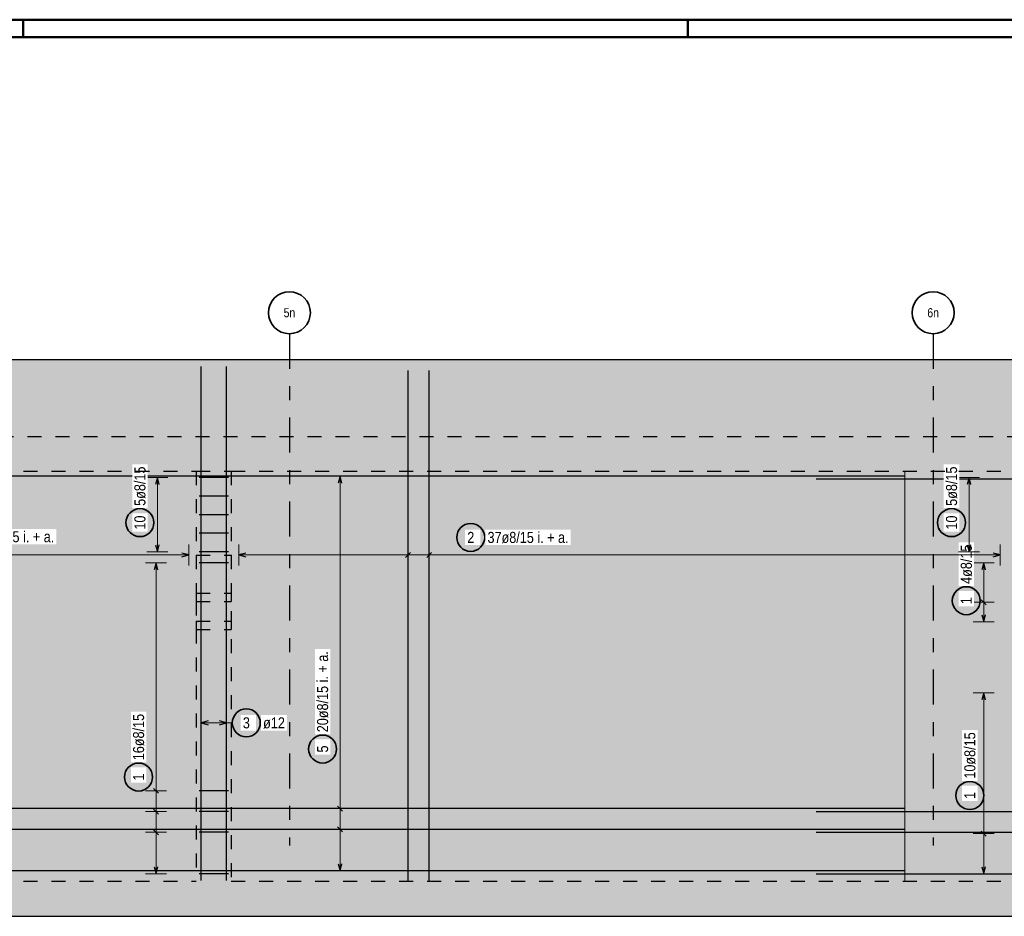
# Model space of a CAD drawing. Header units: millimetres. Extents: x -4.8 to 49, y -12 to 21.
# Tile 20 of 56: x 10.5 to 17.5, y 14.6 to 21. Entities that reach past the tile are written whole.
import ezdxf
from ezdxf.enums import TextEntityAlignment as Align

# ---------------------------------------------------------------- set-up
doc = ezdxf.new("R2010")
doc.units = ezdxf.units.MM
doc.linetypes.add('DASHDOTX2', pattern=[2, 1, -0.5, 0, -0.5])
doc.linetypes.add('HIDDEN', pattern=[0.375, 0.25, -0.125])
doc.layers.add('Achsen', color=7, linetype='Continuous', lineweight=20)
doc.styles.add('Arial Narrow', font='ARIALN.TTF')

msp = doc.modelspace()

# ---------------------------------------------------------------- hatches: boundary and pattern name
at = {"lineweight": 50, "true_color": 0xd7ffd7}
for points in [[(3.032283, 18.047438), (36.860129, 18.047438), (36.860129, 18.597438), (3.032283, 18.597438)], [(30.902283, 17.797438), (36.860129, 17.797438), (36.860129, 18.047438), (3.032283, 18.047438), (3.032283, 17.797438), (26.102283, 17.797438), (26.102283, 17.867438), (26.302283, 17.867438), (26.302283, 17.797438), (30.702283, 17.797438), (30.702283, 17.867438), (30.902283, 17.867438)], [(3.032283, 14.867444), (21.727656, 14.867438), (21.727656, 17.797438), (3.032283, 17.797438)], [(3.032278, 14.617444), (21.727283, 14.617444), (21.727283, 14.867444), (3.032278, 14.867444)]]:
    msp.add_hatch(color=254, dxfattribs=at).paths.add_polyline_path(points)
at = {"lineweight": 25, "true_color": 0xffffff}
for points in [[(13.809067, 17.325), (13.809, 17.328839), (13.808799, 17.332673), (13.808464, 17.336498), (13.807996, 17.340309), (13.807396, 17.344101), (13.806663, 17.34787), (13.805799, 17.351611), (13.804806, 17.35532), (13.803683, 17.358992), (13.802433, 17.362622), (13.801057, 17.366207), (13.799557, 17.369741), (13.797934, 17.373221), (13.796191, 17.376642), (13.79433, 17.38), (13.792352, 17.383291), (13.790261, 17.386511), (13.788059, 17.389656), (13.785748, 17.392723), (13.783332, 17.395707), (13.780813, 17.398604), (13.778194, 17.401412), (13.775479, 17.404127), (13.772671, 17.406746), (13.769773, 17.409265), (13.76679, 17.411681), (13.763723, 17.413992), (13.760578, 17.416194), (13.757358, 17.418285), (13.754067, 17.420263), (13.750709, 17.422124), (13.747288, 17.423867), (13.743808, 17.42549), (13.740273, 17.42699), (13.736689, 17.428366), (13.733059, 17.429616), (13.729387, 17.430739), (13.725678, 17.431733), (13.721937, 17.432596), (13.718168, 17.433329), (13.714376, 17.433929), (13.710565, 17.434397), (13.70674, 17.434732), (13.702906, 17.434933), (13.699067, 17.435), (13.695228, 17.434933), (13.691394, 17.434732), (13.687569, 17.434397), (13.683758, 17.433929), (13.679965, 17.433329), (13.676196, 17.432596), (13.672455, 17.431733), (13.668747, 17.430739), (13.665075, 17.429616), (13.661445, 17.428366), (13.65786, 17.42699), (13.654326, 17.42549), (13.650846, 17.423867), (13.647425, 17.422124), (13.644067, 17.420263), (13.640776, 17.418285), (13.637556, 17.416194), (13.63441, 17.413992), (13.631344, 17.411681), (13.62836, 17.409265), (13.625462, 17.406746), (13.622654, 17.404127), (13.619939, 17.401412), (13.617321, 17.398604), (13.614802, 17.395707), (13.612386, 17.392723), (13.610075, 17.389656), (13.607873, 17.386511), (13.605781, 17.383291), (13.603804, 17.38), (13.601943, 17.376642), (13.600199, 17.373221), (13.598577, 17.369741), (13.597077, 17.366207), (13.595701, 17.362622), (13.594451, 17.358992), (13.593328, 17.35532), (13.592334, 17.351611), (13.591471, 17.34787), (13.590738, 17.344101), (13.590137, 17.340309), (13.589669, 17.336498), (13.589335, 17.332673), (13.589134, 17.328839), (13.589067, 17.325), (13.589134, 17.321161), (13.589335, 17.317327), (13.589669, 17.313502), (13.590137, 17.309691), (13.590738, 17.305899), (13.591471, 17.30213), (13.592334, 17.298389), (13.593328, 17.29468), (13.594451, 17.291008), (13.595701, 17.287378), (13.597077, 17.283793), (13.598577, 17.280259), (13.600199, 17.276779), (13.601943, 17.273358), (13.603804, 17.27), (13.605781, 17.266709), (13.607873, 17.263489), (13.610075, 17.260344), (13.612386, 17.257277), (13.614802, 17.254293), (13.617321, 17.251396), (13.619939, 17.248588), (13.622654, 17.245873), (13.625462, 17.243254), (13.62836, 17.240735), (13.631344, 17.238319), (13.63441, 17.236008), (13.637556, 17.233806), (13.640776, 17.231715), (13.644067, 17.229737), (13.647425, 17.227876), (13.650846, 17.226133), (13.654326, 17.22451), (13.65786, 17.22301), (13.661445, 17.221634), (13.665075, 17.220384), (13.668747, 17.219261), (13.672455, 17.218267), (13.676196, 17.217404), (13.679965, 17.216671), (13.683758, 17.216071), (13.687569, 17.215603), (13.691394, 17.215268), (13.695228, 17.215067), (13.699067, 17.215), (13.702906, 17.215067), (13.70674, 17.215268), (13.710565, 17.215603), (13.714376, 17.216071), (13.718168, 17.216671), (13.721937, 17.217404), (13.725678, 17.218267), (13.729387, 17.219261), (13.733059, 17.220384), (13.736689, 17.221634), (13.740273, 17.22301), (13.743808, 17.22451), (13.747288, 17.226133), (13.750709, 17.227876), (13.754067, 17.229737), (13.757358, 17.231715), (13.760578, 17.233806), (13.763723, 17.236008), (13.76679, 17.238319), (13.769773, 17.240735), (13.772671, 17.243254), (13.775479, 17.245873), (13.778194, 17.248588), (13.780813, 17.251396), (13.783332, 17.254293), (13.785748, 17.257277), (13.788059, 17.260344), (13.790261, 17.263489), (13.792352, 17.266709), (13.79433, 17.27), (13.796191, 17.273358), (13.797934, 17.276779), (13.799557, 17.280259), (13.801057, 17.283793), (13.802433, 17.287378), (13.803683, 17.291008), (13.804806, 17.29468), (13.805799, 17.298389), (13.806663, 17.30213), (13.807396, 17.305899), (13.807996, 17.309691), (13.808464, 17.313502), (13.808799, 17.317327)], [(12.205405, 16), (12.205338, 16.003839), (12.205138, 16.007673), (12.204803, 16.011498), (12.204335, 16.015309), (12.203734, 16.019101), (12.203002, 16.02287), (12.202138, 16.026611), (12.201144, 16.03032), (12.200022, 16.033992), (12.198772, 16.037622), (12.197396, 16.041207), (12.195895, 16.044741), (12.194273, 16.048221), (12.19253, 16.051642), (12.190668, 16.055), (12.188691, 16.058291), (12.1866, 16.061511), (12.184397, 16.064656), (12.182087, 16.067723), (12.17967, 16.070707), (12.177151, 16.073604), (12.174533, 16.076412), (12.171818, 16.079127), (12.16901, 16.081746), (12.166112, 16.084265), (12.163128, 16.086681), (12.160062, 16.088992), (12.156917, 16.091194), (12.153697, 16.093285), (12.150405, 16.095263), (12.147047, 16.097124), (12.143626, 16.098867), (12.140146, 16.10049), (12.136612, 16.10199), (12.133028, 16.103366), (12.129397, 16.104616), (12.125726, 16.105739), (12.122017, 16.106733), (12.118276, 16.107596), (12.114507, 16.108329), (12.110715, 16.108929), (12.106904, 16.109397), (12.103079, 16.109732), (12.099244, 16.109933), (12.095405, 16.11), (12.091567, 16.109933), (12.087732, 16.109732), (12.083907, 16.109397), (12.080096, 16.108929), (12.076304, 16.108329), (12.072535, 16.107596), (12.068794, 16.106733), (12.065085, 16.105739), (12.061414, 16.104616), (12.057783, 16.103366), (12.054199, 16.10199), (12.050664, 16.10049), (12.047185, 16.098867), (12.043764, 16.097124), (12.040405, 16.095263), (12.037114, 16.093285), (12.033894, 16.091194), (12.030749, 16.088992), (12.027683, 16.086681), (12.024699, 16.084265), (12.021801, 16.081746), (12.018993, 16.079127), (12.016278, 16.076412), (12.01366, 16.073604), (12.011141, 16.070707), (12.008724, 16.067723), (12.006414, 16.064656), (12.004211, 16.061511), (12.00212, 16.058291), (12.000143, 16.055), (11.998281, 16.051642), (11.996538, 16.048221), (11.994915, 16.044741), (11.993415, 16.041207), (11.992039, 16.037622), (11.990789, 16.033992), (11.989667, 16.03032), (11.988673, 16.026611), (11.987809, 16.02287), (11.987077, 16.019101), (11.986476, 16.015309), (11.986008, 16.011498), (11.985673, 16.007673), (11.985472, 16.003839), (11.985405, 16), (11.985472, 15.996161), (11.985673, 15.992327), (11.986008, 15.988502), (11.986476, 15.984691), (11.987077, 15.980899), (11.987809, 15.97713), (11.988673, 15.973389), (11.989667, 15.96968), (11.990789, 15.966008), (11.992039, 15.962378), (11.993415, 15.958793), (11.994915, 15.955259), (11.996538, 15.951779), (11.998281, 15.948358), (12.000143, 15.945), (12.00212, 15.941709), (12.004211, 15.938489), (12.006414, 15.935344), (12.008724, 15.932277), (12.011141, 15.929293), (12.01366, 15.926396), (12.016278, 15.923588), (12.018993, 15.920873), (12.021801, 15.918254), (12.024699, 15.915735), (12.027683, 15.913319), (12.030749, 15.911008), (12.033894, 15.908806), (12.037114, 15.906715), (12.040405, 15.904737), (12.043764, 15.902876), (12.047185, 15.901133), (12.050664, 15.89951), (12.054199, 15.89801), (12.057783, 15.896634), (12.061414, 15.895384), (12.065085, 15.894261), (12.068794, 15.893267), (12.072535, 15.892404), (12.076304, 15.891671), (12.080096, 15.891071), (12.083907, 15.890603), (12.087732, 15.890268), (12.091567, 15.890067), (12.095405, 15.89), (12.099244, 15.890067), (12.103079, 15.890268), (12.106904, 15.890603), (12.110715, 15.891071), (12.114507, 15.891671), (12.118276, 15.892404), (12.122017, 15.893267), (12.125726, 15.894261), (12.129397, 15.895384), (12.133028, 15.896634), (12.136612, 15.89801), (12.140146, 15.89951), (12.143626, 15.901133), (12.147047, 15.902876), (12.150405, 15.904737), (12.153697, 15.906715), (12.156917, 15.908806), (12.160062, 15.911008), (12.163128, 15.913319), (12.166112, 15.915735), (12.16901, 15.918254), (12.171818, 15.920873), (12.174533, 15.923588), (12.177151, 15.926396), (12.17967, 15.929293), (12.182087, 15.932277), (12.184397, 15.935344), (12.1866, 15.938489), (12.188691, 15.941709), (12.190668, 15.945), (12.19253, 15.948358), (12.194273, 15.951779), (12.195895, 15.955259), (12.197396, 15.958793), (12.198772, 15.962378), (12.200022, 15.966008), (12.201144, 15.96968), (12.202138, 15.973389), (12.203002, 15.97713), (12.203734, 15.980899), (12.204335, 15.984691), (12.204803, 15.988502), (12.205138, 15.992327)]]:
    msp.add_hatch(color=7, dxfattribs=at).paths.add_polyline_path(points)
at = {"layer": 'Achsen', "lineweight": 25, "true_color": 0xffffff}
for points in [[(11.445, 17.430655), (11.444933, 17.434494), (11.444732, 17.438328), (11.444397, 17.442153), (11.443929, 17.445964), (11.443329, 17.449756), (11.442596, 17.453525), (11.441733, 17.457266), (11.440739, 17.460975), (11.439616, 17.464647), (11.438366, 17.468277), (11.43699, 17.471862), (11.43549, 17.475396), (11.433867, 17.478876), (11.432124, 17.482297), (11.430263, 17.485655), (11.428285, 17.488946), (11.426194, 17.492166), (11.423992, 17.495311), (11.421681, 17.498378), (11.419265, 17.501362), (11.416746, 17.504259), (11.414127, 17.507067), (11.411412, 17.509782), (11.408604, 17.512401), (11.405707, 17.51492), (11.402723, 17.517336), (11.399656, 17.519647), (11.396511, 17.521849), (11.393291, 17.52394), (11.39, 17.525918), (11.386642, 17.527779), (11.383221, 17.529522), (11.379741, 17.531145), (11.376207, 17.532645), (11.372622, 17.534021), (11.368992, 17.535271), (11.36532, 17.536394), (11.361611, 17.537388), (11.35787, 17.538251), (11.354101, 17.538984), (11.350309, 17.539585), (11.346498, 17.540052), (11.342673, 17.540387), (11.338839, 17.540588), (11.335, 17.540655), (11.331161, 17.540588), (11.327327, 17.540387), (11.323502, 17.540052), (11.319691, 17.539585), (11.315899, 17.538984), (11.31213, 17.538251), (11.308389, 17.537388), (11.30468, 17.536394), (11.301008, 17.535271), (11.297378, 17.534021), (11.293793, 17.532645), (11.290259, 17.531145), (11.286779, 17.529522), (11.283358, 17.527779), (11.28, 17.525918), (11.276709, 17.52394), (11.273489, 17.521849), (11.270344, 17.519647), (11.267277, 17.517336), (11.264293, 17.51492), (11.261396, 17.512401), (11.258588, 17.509782), (11.255873, 17.507067), (11.253254, 17.504259), (11.250735, 17.501362), (11.248319, 17.498378), (11.246008, 17.495311), (11.243806, 17.492166), (11.241715, 17.488946), (11.239737, 17.485655), (11.237876, 17.482297), (11.236133, 17.478876), (11.23451, 17.475396), (11.23301, 17.471862), (11.231634, 17.468277), (11.230384, 17.464647), (11.229261, 17.460975), (11.228267, 17.457266), (11.227404, 17.453525), (11.226671, 17.449756), (11.226071, 17.445964), (11.225603, 17.442153), (11.225268, 17.438328), (11.225067, 17.434494), (11.225, 17.430655), (11.225067, 17.426816), (11.225268, 17.422982), (11.225603, 17.419157), (11.226071, 17.415346), (11.226671, 17.411554), (11.227404, 17.407785), (11.228267, 17.404044), (11.229261, 17.400335), (11.230384, 17.396663), (11.231634, 17.393033), (11.23301, 17.389448), (11.23451, 17.385914), (11.236133, 17.382434), (11.237876, 17.379013), (11.239737, 17.375655), (11.241715, 17.372364), (11.243806, 17.369144), (11.246008, 17.365999), (11.248319, 17.362932), (11.250735, 17.359948), (11.253254, 17.357051), (11.255873, 17.354243), (11.258588, 17.351528), (11.261396, 17.348909), (11.264293, 17.34639), (11.267277, 17.343974), (11.270344, 17.341663), (11.273489, 17.339461), (11.276709, 17.33737), (11.28, 17.335392), (11.283358, 17.333531), (11.286779, 17.331788), (11.290259, 17.330165), (11.293793, 17.328665), (11.297378, 17.327289), (11.301008, 17.326039), (11.30468, 17.324916), (11.308389, 17.323923), (11.31213, 17.323059), (11.315899, 17.322326), (11.319691, 17.321726), (11.323502, 17.321258), (11.327327, 17.320923), (11.331161, 17.320722), (11.335, 17.320655), (11.338839, 17.320722), (11.342673, 17.320923), (11.346498, 17.321258), (11.350309, 17.321726), (11.354101, 17.322326), (11.35787, 17.323059), (11.361611, 17.323923), (11.36532, 17.324916), (11.368992, 17.326039), (11.372622, 17.327289), (11.376207, 17.328665), (11.379741, 17.330165), (11.383221, 17.331788), (11.386642, 17.333531), (11.39, 17.335392), (11.393291, 17.33737), (11.396511, 17.339461), (11.399656, 17.341663), (11.402723, 17.343974), (11.405707, 17.34639), (11.408604, 17.348909), (11.411412, 17.351528), (11.414127, 17.354243), (11.416746, 17.357051), (11.419265, 17.359948), (11.421681, 17.362932), (11.423992, 17.365999), (11.426194, 17.369144), (11.428285, 17.372364), (11.430263, 17.375655), (11.432124, 17.379013), (11.433867, 17.382434), (11.43549, 17.385914), (11.43699, 17.389448), (11.438366, 17.393033), (11.439616, 17.396663), (11.440739, 17.400335), (11.441733, 17.404044), (11.442596, 17.407785), (11.443329, 17.411554), (11.443929, 17.415346), (11.444397, 17.419157), (11.444732, 17.422982)], [(17.350343, 16.872847), (17.350276, 16.876686), (17.350075, 16.88052), (17.349741, 16.884345), (17.349273, 16.888156), (17.348672, 16.891948), (17.347939, 16.895717), (17.347076, 16.899458), (17.346082, 16.903167), (17.344959, 16.906839), (17.343709, 16.910469), (17.342333, 16.914054), (17.340833, 16.917588), (17.339211, 16.921068), (17.337467, 16.924489), (17.335606, 16.927847), (17.333629, 16.931138), (17.331537, 16.934358), (17.329335, 16.937503), (17.327024, 16.94057), (17.324608, 16.943553), (17.322089, 16.946451), (17.319471, 16.949259), (17.316756, 16.951974), (17.313948, 16.954593), (17.31105, 16.957112), (17.308066, 16.959528), (17.305, 16.961839), (17.301854, 16.964041), (17.298634, 16.966132), (17.295343, 16.96811), (17.291985, 16.969971), (17.288564, 16.971714), (17.285084, 16.973337), (17.28155, 16.974837), (17.277965, 16.976213), (17.274335, 16.977463), (17.270663, 16.978586), (17.266955, 16.979579), (17.263214, 16.980443), (17.259445, 16.981176), (17.255652, 16.981776), (17.251841, 16.982244), (17.248016, 16.982579), (17.244182, 16.98278), (17.240343, 16.982847), (17.236504, 16.98278), (17.23267, 16.982579), (17.228845, 16.982244), (17.225034, 16.981776), (17.221242, 16.981176), (17.217473, 16.980443), (17.213732, 16.979579), (17.210023, 16.978586), (17.206351, 16.977463), (17.202721, 16.976213), (17.199137, 16.974837), (17.195602, 16.973337), (17.192122, 16.971714), (17.188701, 16.969971), (17.185343, 16.96811), (17.182052, 16.966132), (17.178832, 16.964041), (17.175687, 16.961839), (17.17262, 16.959528), (17.169637, 16.957112), (17.166739, 16.954593), (17.163931, 16.951974), (17.161216, 16.949259), (17.158597, 16.946451), (17.156078, 16.943553), (17.153662, 16.94057), (17.151351, 16.937503), (17.149149, 16.934358), (17.147058, 16.931138), (17.14508, 16.927847), (17.143219, 16.924489), (17.141476, 16.921068), (17.139853, 16.917588), (17.138353, 16.914054), (17.136977, 16.910469), (17.135727, 16.906839), (17.134604, 16.903167), (17.133611, 16.899458), (17.132747, 16.895717), (17.132014, 16.891948), (17.131414, 16.888156), (17.130946, 16.884345), (17.130611, 16.88052), (17.13041, 16.876686), (17.130343, 16.872847), (17.13041, 16.869008), (17.130611, 16.865174), (17.130946, 16.861349), (17.131414, 16.857538), (17.132014, 16.853745), (17.132747, 16.849976), (17.133611, 16.846235), (17.134604, 16.842527), (17.135727, 16.838855), (17.136977, 16.835225), (17.138353, 16.83164), (17.139853, 16.828106), (17.141476, 16.824626), (17.143219, 16.821205), (17.14508, 16.817847), (17.147058, 16.814556), (17.149149, 16.811336), (17.151351, 16.80819), (17.153662, 16.805124), (17.156078, 16.80214), (17.158597, 16.799242), (17.161216, 16.796434), (17.163931, 16.793719), (17.166739, 16.791101), (17.169637, 16.788582), (17.17262, 16.786166), (17.175687, 16.783855), (17.178832, 16.781653), (17.182052, 16.779561), (17.185343, 16.777584), (17.188701, 16.775723), (17.192122, 16.773979), (17.195602, 16.772357), (17.199137, 16.770857), (17.202721, 16.769481), (17.206351, 16.768231), (17.210023, 16.767108), (17.213732, 16.766114), (17.217473, 16.765251), (17.221242, 16.764518), (17.225034, 16.763917), (17.228845, 16.763449), (17.23267, 16.763115), (17.236504, 16.762914), (17.240343, 16.762847), (17.244182, 16.762914), (17.248016, 16.763115), (17.251841, 16.763449), (17.255652, 16.763917), (17.259445, 16.764518), (17.263214, 16.765251), (17.266955, 16.766114), (17.270663, 16.767108), (17.274335, 16.768231), (17.277965, 16.769481), (17.28155, 16.770857), (17.285084, 16.772357), (17.288564, 16.773979), (17.291985, 16.775723), (17.295343, 16.777584), (17.298634, 16.779561), (17.301854, 16.781653), (17.305, 16.783855), (17.308066, 16.786166), (17.31105, 16.788582), (17.313948, 16.791101), (17.316756, 16.793719), (17.319471, 16.796434), (17.322089, 16.799242), (17.324608, 16.80214), (17.327024, 16.805124), (17.329335, 16.80819), (17.331537, 16.811336), (17.333629, 16.814556), (17.335606, 16.817847), (17.337467, 16.821205), (17.339211, 16.824626), (17.340833, 16.828106), (17.342333, 16.83164), (17.343709, 16.835225), (17.344959, 16.838855), (17.346082, 16.842527), (17.347076, 16.846235), (17.347939, 16.849976), (17.348672, 16.853745), (17.349273, 16.857538), (17.349741, 16.861349), (17.350075, 16.865174)], [(12.750343, 15.812844), (12.750276, 15.816683), (12.750075, 15.820517), (12.749741, 15.824342), (12.749273, 15.828153), (12.748672, 15.831945), (12.747939, 15.835714), (12.747076, 15.839456), (12.746082, 15.843164), (12.744959, 15.846836), (12.743709, 15.850466), (12.742333, 15.854051), (12.740833, 15.857585), (12.739211, 15.861065), (12.737467, 15.864486), (12.735606, 15.867844), (12.733629, 15.871135), (12.731537, 15.874355), (12.729335, 15.877501), (12.727024, 15.880567), (12.724608, 15.883551), (12.722089, 15.886449), (12.719471, 15.889257), (12.716756, 15.891972), (12.713948, 15.89459), (12.71105, 15.897109), (12.708066, 15.899525), (12.705, 15.901836), (12.701854, 15.904038), (12.698634, 15.906129), (12.695343, 15.908107), (12.691985, 15.909968), (12.688564, 15.911712), (12.685084, 15.913334), (12.68155, 15.914834), (12.677965, 15.91621), (12.674335, 15.91746), (12.670663, 15.918583), (12.666955, 15.919577), (12.663214, 15.92044), (12.659445, 15.921173), (12.655652, 15.921774), (12.651841, 15.922242), (12.648016, 15.922576), (12.644182, 15.922777), (12.640343, 15.922844), (12.636504, 15.922777), (12.63267, 15.922576), (12.628845, 15.922242), (12.625034, 15.921774), (12.621242, 15.921173), (12.617473, 15.92044), (12.613732, 15.919577), (12.610023, 15.918583), (12.606351, 15.91746), (12.602721, 15.91621), (12.599137, 15.914834), (12.595602, 15.913334), (12.592122, 15.911712), (12.588701, 15.909968), (12.585343, 15.908107), (12.582052, 15.906129), (12.578832, 15.904038), (12.575687, 15.901836), (12.57262, 15.899525), (12.569637, 15.897109), (12.566739, 15.89459), (12.563931, 15.891972), (12.561216, 15.889257), (12.558597, 15.886449), (12.556078, 15.883551), (12.553662, 15.880567), (12.551351, 15.877501), (12.549149, 15.874355), (12.547058, 15.871135), (12.54508, 15.867844), (12.543219, 15.864486), (12.541476, 15.861065), (12.539853, 15.857585), (12.538353, 15.854051), (12.536977, 15.850466), (12.535727, 15.846836), (12.534604, 15.843164), (12.533611, 15.839456), (12.532747, 15.835714), (12.532014, 15.831945), (12.531414, 15.828153), (12.530946, 15.824342), (12.530611, 15.820517), (12.53041, 15.816683), (12.530343, 15.812844), (12.53041, 15.809005), (12.530611, 15.805171), (12.530946, 15.801346), (12.531414, 15.797535), (12.532014, 15.793743), (12.532747, 15.789974), (12.533611, 15.786233), (12.534604, 15.782524), (12.535727, 15.778852), (12.536977, 15.775222), (12.538353, 15.771637), (12.539853, 15.768103), (12.541476, 15.764623), (12.543219, 15.761202), (12.54508, 15.757844), (12.547058, 15.754553), (12.549149, 15.751333), (12.551351, 15.748188), (12.553662, 15.745121), (12.556078, 15.742138), (12.558597, 15.73924), (12.561216, 15.736432), (12.563931, 15.733717), (12.566739, 15.731098), (12.569637, 15.728579), (12.57262, 15.726163), (12.575687, 15.723852), (12.578832, 15.72165), (12.582052, 15.719559), (12.585343, 15.717581), (12.588701, 15.71572), (12.592122, 15.713977), (12.595602, 15.712354), (12.599137, 15.710854), (12.602721, 15.709478), (12.606351, 15.708228), (12.610023, 15.707105), (12.613732, 15.706112), (12.617473, 15.705248), (12.621242, 15.704515), (12.625034, 15.703915), (12.628845, 15.703447), (12.63267, 15.703112), (12.636504, 15.702911), (12.640343, 15.702844), (12.644182, 15.702911), (12.648016, 15.703112), (12.651841, 15.703447), (12.655652, 15.703915), (12.659445, 15.704515), (12.663214, 15.705248), (12.666955, 15.706112), (12.670663, 15.707105), (12.674335, 15.708228), (12.677965, 15.709478), (12.68155, 15.710854), (12.685084, 15.712354), (12.688564, 15.713977), (12.691985, 15.71572), (12.695343, 15.717581), (12.698634, 15.719559), (12.701854, 15.72165), (12.705, 15.723852), (12.708066, 15.726163), (12.71105, 15.728579), (12.713948, 15.731098), (12.716756, 15.733717), (12.719471, 15.736432), (12.722089, 15.73924), (12.724608, 15.742138), (12.727024, 15.745121), (12.729335, 15.748188), (12.731537, 15.751333), (12.733629, 15.754553), (12.735606, 15.757844), (12.737467, 15.761202), (12.739211, 15.764623), (12.740833, 15.768103), (12.742333, 15.771637), (12.743709, 15.775222), (12.744959, 15.778852), (12.746082, 15.782524), (12.747076, 15.786233), (12.747939, 15.789974), (12.748672, 15.793743), (12.749273, 15.797535), (12.749741, 15.801346), (12.750075, 15.805171)], [(11.435343, 15.612846), (11.435276, 15.616685), (11.435075, 15.620519), (11.434741, 15.624344), (11.434273, 15.628155), (11.433672, 15.631947), (11.432939, 15.635716), (11.432076, 15.639457), (11.431082, 15.643166), (11.429959, 15.646838), (11.428709, 15.650468), (11.427333, 15.654053), (11.425833, 15.657587), (11.424211, 15.661067), (11.422467, 15.664488), (11.420606, 15.667846), (11.418629, 15.671137), (11.416537, 15.674357), (11.414335, 15.677502), (11.412024, 15.680569), (11.409608, 15.683553), (11.407089, 15.68645), (11.404471, 15.689259), (11.401756, 15.691973), (11.398948, 15.694592), (11.39605, 15.697111), (11.393066, 15.699527), (11.39, 15.701838), (11.386854, 15.70404), (11.383634, 15.706131), (11.380343, 15.708109), (11.376985, 15.70997), (11.373564, 15.711713), (11.370084, 15.713336), (11.36655, 15.714836), (11.362965, 15.716212), (11.359335, 15.717462), (11.355663, 15.718585), (11.351955, 15.719579), (11.348214, 15.720442), (11.344445, 15.721175), (11.340652, 15.721776), (11.336841, 15.722243), (11.333016, 15.722578), (11.329182, 15.722779), (11.325343, 15.722846), (11.321504, 15.722779), (11.31767, 15.722578), (11.313845, 15.722243), (11.310034, 15.721776), (11.306242, 15.721175), (11.302473, 15.720442), (11.298732, 15.719579), (11.295023, 15.718585), (11.291351, 15.717462), (11.287721, 15.716212), (11.284137, 15.714836), (11.280602, 15.713336), (11.277122, 15.711713), (11.273701, 15.70997), (11.270343, 15.708109), (11.267052, 15.706131), (11.263832, 15.70404), (11.260687, 15.701838), (11.25762, 15.699527), (11.254637, 15.697111), (11.251739, 15.694592), (11.248931, 15.691973), (11.246216, 15.689259), (11.243597, 15.68645), (11.241078, 15.683553), (11.238662, 15.680569), (11.236351, 15.677502), (11.234149, 15.674357), (11.232058, 15.671137), (11.23008, 15.667846), (11.228219, 15.664488), (11.226476, 15.661067), (11.224853, 15.657587), (11.223353, 15.654053), (11.221977, 15.650468), (11.220727, 15.646838), (11.219604, 15.643166), (11.218611, 15.639457), (11.217747, 15.635716), (11.217014, 15.631947), (11.216414, 15.628155), (11.215946, 15.624344), (11.215611, 15.620519), (11.21541, 15.616685), (11.215343, 15.612846), (11.21541, 15.609007), (11.215611, 15.605173), (11.215946, 15.601348), (11.216414, 15.597537), (11.217014, 15.593745), (11.217747, 15.589976), (11.218611, 15.586235), (11.219604, 15.582526), (11.220727, 15.578854), (11.221977, 15.575224), (11.223353, 15.571639), (11.224853, 15.568105), (11.226476, 15.564625), (11.228219, 15.561204), (11.23008, 15.557846), (11.232058, 15.554555), (11.234149, 15.551335), (11.236351, 15.54819), (11.238662, 15.545123), (11.241078, 15.542139), (11.243597, 15.539242), (11.246216, 15.536434), (11.248931, 15.533719), (11.251739, 15.5311), (11.254637, 15.528581), (11.25762, 15.526165), (11.260687, 15.523854), (11.263832, 15.521652), (11.267052, 15.519561), (11.270343, 15.517583), (11.273701, 15.515722), (11.277122, 15.513979), (11.280602, 15.512356), (11.284137, 15.510856), (11.287721, 15.50948), (11.291351, 15.50823), (11.295023, 15.507107), (11.298732, 15.506114), (11.302473, 15.50525), (11.306242, 15.504517), (11.310034, 15.503917), (11.313845, 15.503449), (11.31767, 15.503114), (11.321504, 15.502913), (11.325343, 15.502846), (11.329182, 15.502913), (11.333016, 15.503114), (11.336841, 15.503449), (11.340652, 15.503917), (11.344445, 15.504517), (11.348214, 15.50525), (11.351955, 15.506114), (11.355663, 15.507107), (11.359335, 15.50823), (11.362965, 15.50948), (11.36655, 15.510856), (11.370084, 15.512356), (11.373564, 15.513979), (11.376985, 15.515722), (11.380343, 15.517583), (11.383634, 15.519561), (11.386854, 15.521652), (11.39, 15.523854), (11.393066, 15.526165), (11.39605, 15.528581), (11.398948, 15.5311), (11.401756, 15.533719), (11.404471, 15.536434), (11.407089, 15.539242), (11.409608, 15.542139), (11.412024, 15.545123), (11.414335, 15.54819), (11.416537, 15.551335), (11.418629, 15.554555), (11.420606, 15.557846), (11.422467, 15.561204), (11.424211, 15.564625), (11.425833, 15.568105), (11.427333, 15.571639), (11.428709, 15.575224), (11.429959, 15.578854), (11.431082, 15.582526), (11.432076, 15.586235), (11.432939, 15.589976), (11.433672, 15.593745), (11.434273, 15.597537), (11.434741, 15.601348), (11.435075, 15.605173)], [(17.375733, 15.481163), (17.375666, 15.485002), (17.375465, 15.488836), (17.375131, 15.492661), (17.374663, 15.496472), (17.374062, 15.500264), (17.373329, 15.504033), (17.372466, 15.507774), (17.371472, 15.511483), (17.370349, 15.515155), (17.369099, 15.518785), (17.367723, 15.522369), (17.366223, 15.525904), (17.364601, 15.529384), (17.362857, 15.532805), (17.360996, 15.536163), (17.359019, 15.539454), (17.356927, 15.542674), (17.354725, 15.545819), (17.352414, 15.548886), (17.349998, 15.551869), (17.347479, 15.554767), (17.344861, 15.557575), (17.342146, 15.56029), (17.339338, 15.562909), (17.33644, 15.565428), (17.333456, 15.567844), (17.33039, 15.570155), (17.327244, 15.572357), (17.324024, 15.574448), (17.320733, 15.576426), (17.317375, 15.578287), (17.313954, 15.58003), (17.310474, 15.581653), (17.30694, 15.583153), (17.303355, 15.584529), (17.299725, 15.585779), (17.296053, 15.586902), (17.292345, 15.587895), (17.288604, 15.588759), (17.284835, 15.589492), (17.281042, 15.590092), (17.277231, 15.59056), (17.273406, 15.590895), (17.269572, 15.591096), (17.265733, 15.591163), (17.261894, 15.591096), (17.25806, 15.590895), (17.254235, 15.59056), (17.250424, 15.590092), (17.246632, 15.589492), (17.242863, 15.588759), (17.239122, 15.587895), (17.235413, 15.586902), (17.231741, 15.585779), (17.228111, 15.584529), (17.224527, 15.583153), (17.220992, 15.581653), (17.217512, 15.58003), (17.214091, 15.578287), (17.210733, 15.576426), (17.207442, 15.574448), (17.204222, 15.572357), (17.201077, 15.570155), (17.19801, 15.567844), (17.195027, 15.565428), (17.192129, 15.562909), (17.189321, 15.56029), (17.186606, 15.557575), (17.183987, 15.554767), (17.181468, 15.551869), (17.179052, 15.548886), (17.176741, 15.545819), (17.174539, 15.542674), (17.172448, 15.539454), (17.17047, 15.536163), (17.168609, 15.532805), (17.166866, 15.529384), (17.165243, 15.525904), (17.163743, 15.522369), (17.162367, 15.518785), (17.161117, 15.515155), (17.159994, 15.511483), (17.159001, 15.507774), (17.158137, 15.504033), (17.157404, 15.500264), (17.156804, 15.496472), (17.156336, 15.492661), (17.156001, 15.488836), (17.1558, 15.485002), (17.155733, 15.481163), (17.1558, 15.477324), (17.156001, 15.47349), (17.156336, 15.469665), (17.156804, 15.465854), (17.157404, 15.462061), (17.158137, 15.458292), (17.159001, 15.454551), (17.159994, 15.450843), (17.161117, 15.447171), (17.162367, 15.443541), (17.163743, 15.439956), (17.165243, 15.436422), (17.166866, 15.432942), (17.168609, 15.429521), (17.17047, 15.426163), (17.172448, 15.422872), (17.174539, 15.419652), (17.176741, 15.416506), (17.179052, 15.41344), (17.181468, 15.410456), (17.183987, 15.407558), (17.186606, 15.40475), (17.189321, 15.402035), (17.192129, 15.399417), (17.195027, 15.396898), (17.19801, 15.394482), (17.201077, 15.392171), (17.204222, 15.389969), (17.207442, 15.387877), (17.210733, 15.3859), (17.214091, 15.384039), (17.217512, 15.382295), (17.220992, 15.380673), (17.224527, 15.379173), (17.228111, 15.377797), (17.231741, 15.376547), (17.235413, 15.375424), (17.239122, 15.37443), (17.242863, 15.373567), (17.246632, 15.372834), (17.250424, 15.372233), (17.254235, 15.371765), (17.25806, 15.371431), (17.261894, 15.37123), (17.265733, 15.371163), (17.269572, 15.37123), (17.273406, 15.371431), (17.277231, 15.371765), (17.281042, 15.372233), (17.284835, 15.372834), (17.288604, 15.373567), (17.292345, 15.37443), (17.296053, 15.375424), (17.299725, 15.376547), (17.303355, 15.377797), (17.30694, 15.379173), (17.310474, 15.380673), (17.313954, 15.382295), (17.317375, 15.384039), (17.320733, 15.3859), (17.324024, 15.387877), (17.327244, 15.389969), (17.33039, 15.392171), (17.333456, 15.394482), (17.33644, 15.396898), (17.339338, 15.399417), (17.342146, 15.402035), (17.344861, 15.40475), (17.347479, 15.407558), (17.349998, 15.410456), (17.352414, 15.41344), (17.354725, 15.416506), (17.356927, 15.419652), (17.359019, 15.422872), (17.360996, 15.426163), (17.362857, 15.429521), (17.364601, 15.432942), (17.366223, 15.436422), (17.367723, 15.439956), (17.369099, 15.443541), (17.370349, 15.447171), (17.371472, 15.450843), (17.372466, 15.454551), (17.373329, 15.458292), (17.374062, 15.462061), (17.374663, 15.465854), (17.375131, 15.469665), (17.375465, 15.47349)]]:
    msp.add_hatch(color=7, dxfattribs=at).paths.add_polyline_path(points)

# ---------------------------------------------------------------- linework, layer by layer
at = {"color": 4, "linetype": 'Continuous', "lineweight": 50}
for p, q in [((43.75, 21.025), (0, 21.025)), ((43.625, 20.9), (0.5, 20.9))]:
    msp.add_line(p, q, dxfattribs=at)
at = {"color": 4, "linetype": 'Continuous', "lineweight": 50, "ltscale": 4}
for p, q in [((10.5, 21.025), (10.5, 20.9)), ((15.25, 21.025), (15.25, 20.9))]:
    msp.add_line(p, q, dxfattribs=at)
at = {"color": 3, "linetype": 'Continuous', "lineweight": 25}
for p, q in [((3.032283, 18.597438), (36.860129, 18.597438)), ((11.77269, 14.873438), (11.77269, 18.547438)), ((11.95269, 14.873438), (11.95269, 18.547438)), ((13.251002, 14.867438), (13.251002, 18.517438)), ((13.402165, 14.867438), (13.402165, 18.517438)), ((11.683688, 17.2), (11.633688, 17.213397)), ((11.633688, 17.186603), (11.683688, 17.2)), ((12.09169, 17.213397), (12.04169, 17.2)), ((12.04169, 17.2), (12.09169, 17.186603)), ((13.268679, 17.217678), (13.233324, 17.182322)), ((13.419843, 17.217678), (13.384488, 17.182322)), ((17.483591, 17.2), (17.433591, 17.213397)), ((17.433591, 17.186603), (17.483591, 17.2)), ((11.82269, 16.013397), (11.77269, 16)), ((11.77269, 16), (11.82269, 15.986603)), ((11.95269, 16), (11.90269, 16.013397)), ((11.90269, 15.986603), (11.95269, 16)), ((3.032215, 14.617444), (21.477283, 14.617444))]:
    msp.add_line(p, q, dxfattribs=at)
at = {"color": 3, "linetype": 'HIDDEN', "lineweight": 25, "ltscale": 0.25}
for p, q in [((3.332283, 18.047438), (36.860129, 18.047438)), ((11.73769, 17.797438), (11.98769, 17.797438)), ((11.73769, 17.797438), (11.73769, 16.927438)), ((11.98769, 17.797438), (11.98769, 14.867438)), ((11.73769, 17.197444), (11.98769, 17.197444)), ((11.73769, 16.927438), (11.987542, 16.927438)), ((11.73769, 16.927438), (11.73769, 16.867438)), ((11.987542, 16.927438), (11.987542, 16.867438)), ((11.73769, 16.867438), (11.987542, 16.867438)), ((11.73769, 16.867438), (11.73769, 16.727438)), ((11.73769, 16.727438), (11.987542, 16.727438)), ((11.73769, 16.727438), (11.73769, 16.667438)), ((11.987542, 16.727438), (11.987542, 16.667438)), ((11.73769, 16.667444), (11.987542, 16.667444)), ((11.73769, 16.667438), (11.73769, 14.867438)), ((8.70269, 14.867444), (11.73769, 14.867444)), ((11.98769, 14.867444), (17.537595, 14.867444))]:
    msp.add_line(p, q, dxfattribs=at)
at = {"color": 5, "linetype": 'Continuous', "lineweight": 18}
for p, q in [((11.683688, 17.125), (11.683688, 17.275)), ((12.04169, 17.275), (12.04169, 17.125)), ((13.251002, 17.275), (13.251002, 17.125)), ((13.402165, 17.275), (13.402165, 17.125)), ((17.483591, 17.125), (17.483591, 17.275)), ((8.75669, 17.2), (11.683688, 17.2)), ((11.77269, 16.075), (11.77269, 15.925)), ((11.95269, 15.925), (11.95269, 16.075)), ((11.95269, 16), (11.77269, 16)), ((11.995405, 16), (11.95269, 16))]:
    msp.add_line(p, q, dxfattribs=at)
at = {"color": 9, "linetype": 'Continuous', "lineweight": 0}
msp.add_circle((11.987542, 17.797438), 0.00111, dxfattribs=at)
at = {"color": 2, "linetype": 'Continuous', "lineweight": 35}
for centre in [(13.699067, 17.325), (12.095405, 16)]:
    msp.add_circle(centre, 0.1, dxfattribs=at)
at = {"layer": 'Achsen', "color": 3, "linetype": 'DASHDOTX2', "lineweight": 25, "ltscale": 0.25}
for p, q in [((12.403534, 18.780936), (12.403534, 15.123506)), ((17.003534, 18.780936), (17.003534, 15.123506))]:
    msp.add_line(p, q, dxfattribs=at)
at = {"layer": 'Achsen', "color": 3, "linetype": 'Continuous', "lineweight": 25}
for p, q in [((16.801927, 17.763437), (9.801927, 17.763437)), ((11.46, 17.753438), (11.446603, 17.703438)), ((11.473397, 17.703438), (11.46, 17.753438)), ((11.967542, 17.753438), (11.75769, 17.753438)), ((12.765343, 17.763437), (12.751946, 17.713437)), ((12.778741, 17.713437), (12.765343, 17.763437)), ((16.167283, 17.743438), (21.467283, 17.743438)), ((17.259904, 17.753438), (17.246507, 17.703438)), ((17.273302, 17.703438), (17.259904, 17.753438)), ((11.967542, 17.62044), (11.75769, 17.62044)), ((11.967542, 17.487441), (11.75769, 17.487441)), ((11.967542, 17.354443), (11.75769, 17.354443)), ((11.446603, 17.271444), (11.46, 17.221444)), ((11.46, 17.221444), (11.473397, 17.271444)), ((11.967542, 17.221444), (11.75769, 17.221444)), ((11.450343, 17.143443), (11.436946, 17.093443)), ((11.463741, 17.093443), (11.450343, 17.143443)), ((11.96769, 17.143443), (11.75769, 17.143443)), ((17.365343, 17.143444), (17.351946, 17.093444)), ((17.378741, 17.093444), (17.365343, 17.143444)), ((17.347666, 16.879785), (17.383021, 16.84443)), ((17.351946, 16.771439), (17.365343, 16.721439)), ((17.365343, 16.721439), (17.378741, 16.771439)), ((17.365343, 16.213438), (17.351946, 16.163438)), ((17.378741, 16.163438), (17.365343, 16.213438)), ((11.432666, 15.531651), (11.468021, 15.496295)), ((11.96769, 15.513973), (11.75769, 15.513973)), ((16.801927, 15.387017), (9.801927, 15.387017)), ((11.432666, 15.383517), (11.468021, 15.348162)), ((11.96769, 15.365839), (11.75769, 15.365839)), ((12.747666, 15.404695), (12.783021, 15.369339)), ((16.167283, 15.367019), (21.467283, 15.367019)), ((16.801927, 15.238491), (9.801927, 15.238491)), ((11.432666, 15.235383), (11.468021, 15.200028)), ((11.96769, 15.217706), (11.75769, 15.217706)), ((12.747666, 15.256169), (12.783021, 15.220813)), ((16.167283, 15.218493), (21.467283, 15.218493)), ((17.347666, 15.226216), (17.383021, 15.190861)), ((12.751946, 14.991438), (12.765343, 14.941438)), ((12.765343, 14.941438), (12.778741, 14.991438)), ((16.801927, 14.941438), (9.801927, 14.941438)), ((11.436946, 14.971438), (11.450343, 14.921438)), ((11.450343, 14.921438), (11.463741, 14.971438)), ((11.96769, 14.921438), (11.75769, 14.921438)), ((16.167283, 14.92144), (21.467283, 14.92144)), ((17.351946, 14.971424), (17.365343, 14.921424)), ((17.365343, 14.921424), (17.378741, 14.971424))]:
    msp.add_line(p, q, dxfattribs=at)
at = {"layer": 'Achsen', "color": 5, "linetype": 'Continuous', "lineweight": 18}
for p, q in [((11.535, 17.753438), (11.385, 17.753438)), ((11.46, 17.221444), (11.46, 17.753438)), ((12.840343, 17.763437), (12.690343, 17.763437)), ((12.765343, 14.941438), (12.765343, 17.763437)), ((17.334904, 17.753438), (17.184904, 17.753438)), ((11.385, 17.221444), (11.535, 17.221444)), ((11.525343, 17.143443), (11.375343, 17.143443)), ((11.450343, 14.921438), (11.450343, 17.143443)), ((17.440343, 17.143444), (17.290343, 17.143444)), ((17.365343, 16.721439), (17.365343, 17.143444)), ((17.290343, 16.862107), (17.440343, 16.862107)), ((17.290343, 16.721439), (17.440343, 16.721439)), ((17.440343, 16.213438), (17.290343, 16.213438)), ((17.365343, 14.921424), (17.365343, 16.213438)), ((11.375343, 15.513973), (11.525343, 15.513973)), ((11.375343, 15.365839), (11.525343, 15.365839)), ((12.690343, 15.387017), (12.840343, 15.387017)), ((11.375343, 15.217706), (11.525343, 15.217706)), ((12.690343, 15.238491), (12.840343, 15.238491)), ((17.290343, 15.208539), (17.440343, 15.208539)), ((11.375343, 14.921438), (11.525343, 14.921438)), ((12.690343, 14.941438), (12.840343, 14.941438)), ((17.290343, 14.921424), (17.440343, 14.921424))]:
    msp.add_line(p, q, dxfattribs=at)
at = {"layer": 'Achsen', "color": 9, "linetype": 'Continuous', "lineweight": 0}
msp.add_line((16.801927, 14.867438), (16.801927, 17.797438), dxfattribs=at)
at = {"layer": 'Achsen', "color": 2, "linetype": 'Continuous', "lineweight": 35}
for centre, radius in [((12.403534, 18.930936), 0.15), ((17.003534, 18.930936), 0.15), ((11.335, 17.430655), 0.1), ((17.240343, 16.872847), 0.1), ((12.640343, 15.812844), 0.1), ((11.325343, 15.612846), 0.1), ((17.265733, 15.481163), 0.1)]:
    msp.add_circle(centre, radius, dxfattribs=at)
at = {"layer": 'Achsen', "color": 9, "linetype": 'Continuous', "lineweight": 0}
msp.add_circle((11.987542, 17.197444), 0.00111, dxfattribs=at)

# ---------------------------------------------------------------- texts
at = {"layer": 'Achsen', "color": 3, "lineweight": 25, "style": 'Arial Narrow'}
for s, p in [('5n', (12.403534, 18.930936)), ('6n', (17.003534, 18.930936))]:
    msp.add_text(s, height=0.065, dxfattribs=at).set_placement(p, align=Align.MIDDLE_CENTER)

# ---------------------------------------------------------------- next in the draw order: texts
at = {"color": 2, "lineweight": 35, "char_height": 0.07875, "attachment_point": 1, "line_spacing_factor": 0.9, "style": 'Arial Narrow', "bg_fill": 3, "box_fill_scale": 1.2, "bg_fill_color": 256, "bg_fill_true_color": 13158600, "bg_fill_transparency": 0}
for s, insert in [('21ø8/15 i. + a.', (10.143576, 17.369458)), ('2', (13.674261, 17.364375)), ('37ø8/15 i. + a.', (13.819067, 17.364375)), ('3', (12.070599, 16.039375)), ('ø12', (12.215405, 16.039375))]:
    msp.add_mtext(s, dxfattribs=dict(at, insert=insert))
at = {"layer": 'Achsen', "color": 2, "lineweight": 35, "char_height": 0.07875, "attachment_point": 1, "rotation": 90, "line_spacing_factor": 0.9, "style": 'Arial Narrow', "bg_fill": 3, "box_fill_scale": 1.2, "bg_fill_color": 256, "bg_fill_true_color": 13158600, "bg_fill_transparency": 0}
for s, insert in [('5ø8/15', (11.295625, 17.550655)), ('10', (11.295625, 17.381043)), ('4ø8/15', (17.200968, 16.992847)), ('1', (17.200968, 16.848041)), ('20ø8/15 i. + a.', (12.600968, 15.932844)), ('16ø8/15', (11.285968, 15.732846)), ('10ø8/15', (17.226358, 15.601163)), ('5', (12.600968, 15.788038)), ('1', (11.285968, 15.58804)), ('1', (17.226358, 15.456356))]:
    msp.add_mtext(s, dxfattribs=dict(at, insert=insert))

# ---------------------------------------------------------------- next in the draw order: hatches: boundary and pattern name
at = {"layer": 'Achsen', "lineweight": 25, "true_color": 0xffffff}
msp.add_hatch(color=7, dxfattribs=at).paths.add_polyline_path([(17.244904, 17.430655), (17.244837, 17.434494), (17.244636, 17.438328), (17.244302, 17.442153), (17.243834, 17.445964), (17.243233, 17.449756), (17.242501, 17.453525), (17.241637, 17.457266), (17.240643, 17.460975), (17.239521, 17.464647), (17.238271, 17.468277), (17.236895, 17.471862), (17.235394, 17.475396), (17.233772, 17.478876), (17.232029, 17.482297), (17.230167, 17.485655), (17.22819, 17.488946), (17.226099, 17.492166), (17.223896, 17.495311), (17.221586, 17.498378), (17.219169, 17.501362), (17.21665, 17.504259), (17.214032, 17.507067), (17.211317, 17.509782), (17.208509, 17.512401), (17.205611, 17.51492), (17.202627, 17.517336), (17.199561, 17.519647), (17.196416, 17.521849), (17.193196, 17.52394), (17.189904, 17.525918), (17.186546, 17.527779), (17.183125, 17.529522), (17.179645, 17.531145), (17.176111, 17.532645), (17.172527, 17.534021), (17.168896, 17.535271), (17.165225, 17.536394), (17.161516, 17.537388), (17.157775, 17.538251), (17.154006, 17.538984), (17.150213, 17.539585), (17.146403, 17.540052), (17.142578, 17.540387), (17.138743, 17.540588), (17.134904, 17.540655), (17.131066, 17.540588), (17.127231, 17.540387), (17.123406, 17.540052), (17.119595, 17.539585), (17.115803, 17.538984), (17.112034, 17.538251), (17.108293, 17.537388), (17.104584, 17.536394), (17.100913, 17.535271), (17.097282, 17.534021), (17.093698, 17.532645), (17.090163, 17.531145), (17.086684, 17.529522), (17.083263, 17.527779), (17.079904, 17.525918), (17.076613, 17.52394), (17.073393, 17.521849), (17.070248, 17.519647), (17.067182, 17.517336), (17.064198, 17.51492), (17.0613, 17.512401), (17.058492, 17.509782), (17.055777, 17.507067), (17.053159, 17.504259), (17.05064, 17.501362), (17.048223, 17.498378), (17.045913, 17.495311), (17.04371, 17.492166), (17.041619, 17.488946), (17.039642, 17.485655), (17.03778, 17.482297), (17.036037, 17.478876), (17.034414, 17.475396), (17.032914, 17.471862), (17.031538, 17.468277), (17.030288, 17.464647), (17.029166, 17.460975), (17.028172, 17.457266), (17.027308, 17.453525), (17.026576, 17.449756), (17.025975, 17.445964), (17.025507, 17.442153), (17.025172, 17.438328), (17.024971, 17.434494), (17.024904, 17.430655), (17.024971, 17.426816), (17.025172, 17.422982), (17.025507, 17.419157), (17.025975, 17.415346), (17.026576, 17.411554), (17.027308, 17.407785), (17.028172, 17.404044), (17.029166, 17.400335), (17.030288, 17.396663), (17.031538, 17.393033), (17.032914, 17.389448), (17.034414, 17.385914), (17.036037, 17.382434), (17.03778, 17.379013), (17.039642, 17.375655), (17.041619, 17.372364), (17.04371, 17.369144), (17.045913, 17.365999), (17.048223, 17.362932), (17.05064, 17.359948), (17.053159, 17.357051), (17.055777, 17.354243), (17.058492, 17.351528), (17.0613, 17.348909), (17.064198, 17.34639), (17.067182, 17.343974), (17.070248, 17.341663), (17.073393, 17.339461), (17.076613, 17.33737), (17.079904, 17.335392), (17.083263, 17.333531), (17.086684, 17.331788), (17.090163, 17.330165), (17.093698, 17.328665), (17.097282, 17.327289), (17.100913, 17.326039), (17.104584, 17.324916), (17.108293, 17.323923), (17.112034, 17.323059), (17.115803, 17.322326), (17.119595, 17.321726), (17.123406, 17.321258), (17.127231, 17.320923), (17.131066, 17.320722), (17.134904, 17.320655), (17.138743, 17.320722), (17.142578, 17.320923), (17.146403, 17.321258), (17.150213, 17.321726), (17.154006, 17.322326), (17.157775, 17.323059), (17.161516, 17.323923), (17.165225, 17.324916), (17.168896, 17.326039), (17.172527, 17.327289), (17.176111, 17.328665), (17.179645, 17.330165), (17.183125, 17.331788), (17.186546, 17.333531), (17.189904, 17.335392), (17.193196, 17.33737), (17.196416, 17.339461), (17.199561, 17.341663), (17.202627, 17.343974), (17.205611, 17.34639), (17.208509, 17.348909), (17.211317, 17.351528), (17.214032, 17.354243), (17.21665, 17.357051), (17.219169, 17.359948), (17.221586, 17.362932), (17.223896, 17.365999), (17.226099, 17.369144), (17.22819, 17.372364), (17.230167, 17.375655), (17.232029, 17.379013), (17.233772, 17.382434), (17.235394, 17.385914), (17.236895, 17.389448), (17.238271, 17.393033), (17.239521, 17.396663), (17.240643, 17.400335), (17.241637, 17.404044), (17.242501, 17.407785), (17.243233, 17.411554), (17.243834, 17.415346), (17.244302, 17.419157), (17.244636, 17.422982)])

# ---------------------------------------------------------------- next in the draw order: linework, layer by layer
at = {"color": 3, "linetype": 'HIDDEN', "lineweight": 25, "ltscale": 0.25}
msp.add_line((8.70269, 17.797438), (11.73769, 17.797438), dxfattribs=at)
at = {"color": 5, "linetype": 'Continuous', "lineweight": 18}
msp.add_line((12.04169, 17.2), (17.483591, 17.2), dxfattribs=at)
at = {"layer": 'Achsen', "color": 5, "linetype": 'Continuous', "lineweight": 18}
for p, q in [((17.259904, 17.221444), (17.259904, 17.753438)), ((17.184904, 17.221444), (17.334904, 17.221444))]:
    msp.add_line(p, q, dxfattribs=at)
at = {"layer": 'Achsen', "color": 3, "linetype": 'Continuous', "lineweight": 25}
for p, q in [((17.246507, 17.271444), (17.259904, 17.221444)), ((17.259904, 17.221444), (17.273302, 17.271444))]:
    msp.add_line(p, q, dxfattribs=at)
at = {"layer": 'Achsen', "color": 2, "linetype": 'Continuous', "lineweight": 35}
msp.add_circle((17.134904, 17.430655), 0.1, dxfattribs=at)

# ---------------------------------------------------------------- next in the draw order: texts
at = {"layer": 'Achsen', "color": 2, "lineweight": 35, "char_height": 0.07875, "attachment_point": 1, "rotation": 90, "line_spacing_factor": 0.9, "style": 'Arial Narrow', "bg_fill": 3, "box_fill_scale": 1.2, "bg_fill_color": 256, "bg_fill_true_color": 13158600, "bg_fill_transparency": 0}
for s, insert in [('5ø8/15', (17.095529, 17.550655)), ('10', (17.095529, 17.381043))]:
    msp.add_mtext(s, dxfattribs=dict(at, insert=insert))

# ---------------------------------------------------------------- next in the draw order: linework, layer by layer
at = {"color": 3, "linetype": 'HIDDEN', "lineweight": 25, "ltscale": 0.25}
msp.add_line((11.98769, 17.797438), (17.537595, 17.797438), dxfattribs=at)

doc.saveas('drawing.dxf')
